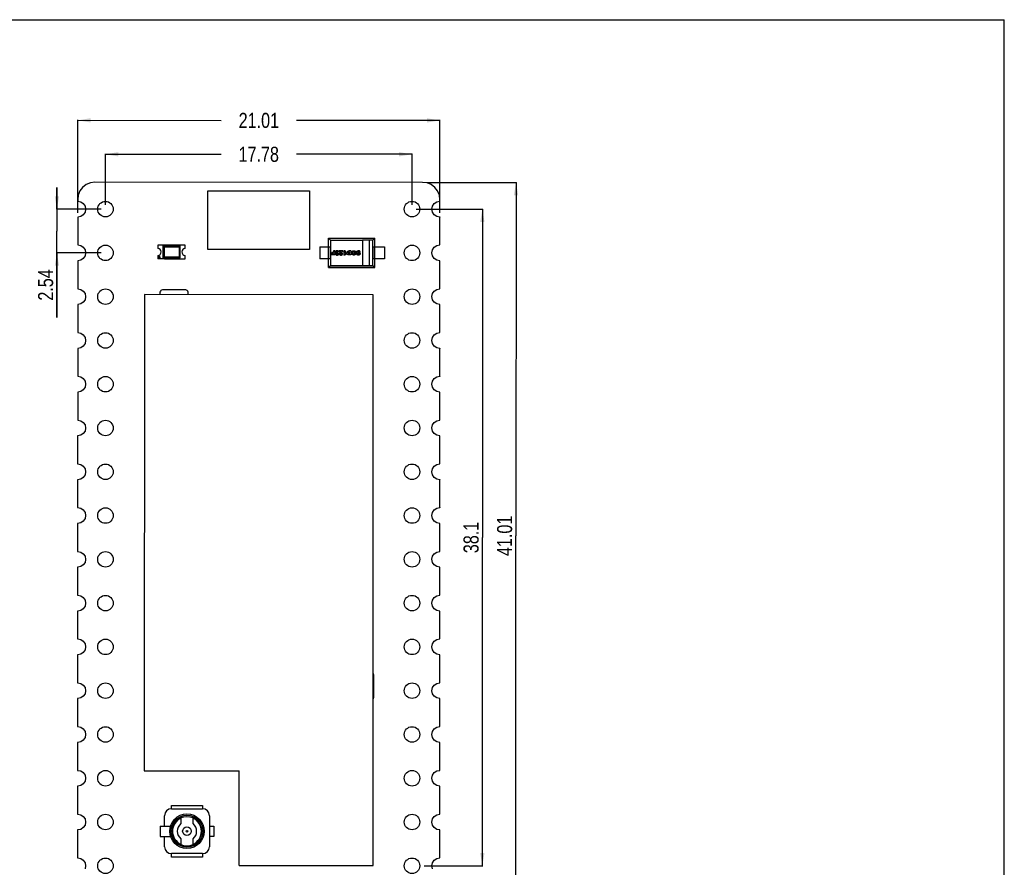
# Model space of a CAD drawing. Header units: millimetres. Extents: x 0 to 105, y 0 to 74.
# Tile 3 of 3: x 48 to 105, y 25 to 74. Entities that reach past the tile are written whole.
import ezdxf

# ---------------------------------------------------------------- set-up
doc = ezdxf.new("R2010")
doc.units = ezdxf.units.MM
doc.header["$LTSCALE"] = 5.775
doc.layers.get('0').update_dxf_attribs({"linetype": 'CONTINUOUS'})
doc.styles.get("Standard").update_dxf_attribs({"font": 'txt', "width": 0.8})
doc.dimstyles.new('DIMSTYLE_1', dxfattribs={"dimtxt": 0.875, "dimasz": 0.75, "dimexe": 0.125, "dimexo": 1, "dimgap": 1.75, "dimtad": 0, "dimtih": 1, "dimtoh": 1, "dimdsep": 46, "dimtxsty": 'STANDARD', "dimblk": '_FILLED', "dimblk1": '_FILLED', "dimblk2": '_FILLED', "dimcen": 0.09, "dimazin": 2, "dimtfac": 1, "dimtofl": 0, "dimtmove": 0, "dimatfit": 3, "dimldrblk": '_FILLED', "dimfxl": 1, "dimtolj": 1, "dimarcsym": 0})
doc.dimstyles.new('DIMSTYLE_2', dxfattribs={"dimtxt": 0.875, "dimasz": 0.75, "dimexe": 0.125, "dimexo": 1, "dimgap": 0.875, "dimtad": 0, "dimtih": 1, "dimtoh": 1, "dimdsep": 46, "dimtxsty": 'STANDARD', "dimblk": '_FILLED', "dimblk1": '_FILLED', "dimblk2": '_FILLED', "dimcen": 0.09, "dimazin": 2, "dimtfac": 1, "dimtofl": 0, "dimtmove": 0, "dimatfit": 3, "dimldrblk": '_FILLED', "dimfxl": 1, "dimtolj": 1, "dimarcsym": 0})

# ---------------------------------------------------------------- blocks, each defined once
blk = doc.blocks.new('_FILLED')
at = {"color": 0, "linetype": 'BYBLOCK'}
blk.add_solid([(0, 0), (-1, 0.167), (-1, -0.167)], dxfattribs=at)
blk = doc.blocks.new('*D0')
at = {"color": 2, "linetype": 'CONTINUOUS'}
for p, q in [((51.256, 63.051), (51.257, 68.442)), ((51.257, 68.411), (59.574, 68.409)), ((72.266, 68.406), (63.949, 68.408)), ((72.265, 63.053), (72.266, 68.437))]:
    blk.add_line(p, q, dxfattribs=at)
at = {"color": 2, "linetype": 'CONTINUOUS', "xscale": 0.75, "yscale": 0.75, "zscale": 0.75}
for p, rotation in [((51.257, 68.411), 179.9873238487), ((72.266, 68.406), 359.9873238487)]:
    blk.add_blockref('_FILLED', p, dxfattribs=dict(at, rotation=rotation))
at = {"color": 2, "linetype": 'CONTINUOUS', "insert": (61.762, 68.846), "char_height": 0.875, "width": 3.5, "attachment_point": 2, "line_spacing_factor": 0.9}
blk.add_mtext('21.01', dxfattribs=at)
blk = doc.blocks.new('*D1')
at = {"color": 2, "linetype": 'CONTINUOUS'}
for p, q in [((52.866, 63.51), (52.866, 66.472)), ((52.866, 66.441), (59.569, 66.441)), ((70.646, 66.441), (63.944, 66.441)), ((70.646, 63.51), (70.646, 66.472))]:
    blk.add_line(p, q, dxfattribs=at)
at = {"color": 2, "linetype": 'CONTINUOUS', "xscale": 0.75, "yscale": 0.75, "zscale": 0.75, "rotation": 180}
blk.add_blockref('_FILLED', (52.866, 66.441), dxfattribs=at)
at = {"color": 2, "linetype": 'CONTINUOUS', "xscale": 0.75, "yscale": 0.75, "zscale": 0.75}
blk.add_blockref('_FILLED', (70.646, 66.441), dxfattribs=at)
at = {"color": 2, "linetype": 'CONTINUOUS', "insert": (61.756, 66.878), "char_height": 0.875, "width": 3.5, "attachment_point": 2, "line_spacing_factor": 0.9}
blk.add_mtext('17.78', dxfattribs=at)
blk = doc.blocks.new('*D3')
at = {"color": 2, "linetype": 'CONTINUOUS'}
for p, q in [((50.05, 63.26), (50.05, 64.51)), ((50.05, 64.51), (50.05, 61.99)), ((52.616, 63.26), (50.018, 63.26)), ((50.05, 56.971), (50.05, 61.99)), ((52.616, 60.72), (50.018, 60.72)), ((50.05, 60.72), (50.05, 56.971))]:
    blk.add_line(p, q, dxfattribs=at)
at = {"color": 2, "linetype": 'CONTINUOUS', "xscale": 0.75, "yscale": 0.75, "zscale": 0.75}
for p, rotation in [((50.05, 63.26), 270), ((50.05, 60.72), 90)]:
    blk.add_blockref('_FILLED', p, dxfattribs=dict(at, rotation=rotation))
at = {"color": 2, "linetype": 'CONTINUOUS', "insert": (48.956, 59.771), "char_height": 0.875, "width": 2.8, "attachment_point": 3, "rotation": 90, "line_spacing_factor": 0.9}
blk.add_mtext('2.54', dxfattribs=at)
blk = doc.blocks.new('*D5')
at = {"color": 2, "linetype": 'CONTINUOUS'}
for p, q in [((70.896, 63.26), (74.757, 63.26)), ((74.726, 63.26), (74.726, 44.21)), ((74.726, 25.16), (74.726, 44.21)), ((71.346, 25.16), (74.757, 25.16))]:
    blk.add_line(p, q, dxfattribs=at)
at = {"color": 2, "linetype": 'CONTINUOUS', "xscale": 0.75, "yscale": 0.75, "zscale": 0.75}
for p, rotation in [((74.726, 63.26), 90), ((74.726, 25.16), 270)]:
    blk.add_blockref('_FILLED', p, dxfattribs=dict(at, rotation=rotation))
at = {"color": 2, "linetype": 'CONTINUOUS', "insert": (73.632, 44.21), "char_height": 0.875, "width": 2.8, "attachment_point": 2, "rotation": 90, "line_spacing_factor": 0.9}
blk.add_mtext('38.1', dxfattribs=at)
blk = doc.blocks.new('*D6')
at = {"color": 2, "linetype": 'CONTINUOUS'}
for p, q in [((71.506, 64.81), (76.712, 64.808)), ((76.681, 64.808), (76.672, 44.303)), ((76.662, 23.799), (76.672, 44.303)), ((71.506, 23.801), (76.693, 23.799))]:
    blk.add_line(p, q, dxfattribs=at)
at = {"color": 2, "linetype": 'CONTINUOUS', "xscale": 0.75, "yscale": 0.75, "zscale": 0.75}
for p, rotation in [((76.681, 64.808), 89.973972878), ((76.662, 23.799), 269.973972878)]:
    blk.add_blockref('_FILLED', p, dxfattribs=dict(at, rotation=rotation))
at = {"color": 2, "linetype": 'CONTINUOUS', "insert": (75.578, 44.304), "char_height": 0.875, "width": 3.5, "attachment_point": 2, "rotation": 89.974, "line_spacing_factor": 0.9}
blk.add_mtext('41.01', dxfattribs=at)

msp = doc.modelspace()

# ---------------------------------------------------------------- linework, layer by layer
at = {"color": 7, "linetype": 'CONTINUOUS'}
for p, q in [((0, 74.25), (105, 74.25)), ((105, 0), (105, 74.25)), ((51.752, 64.684), (51.543, 64.523)), ((51.995, 64.784), (51.752, 64.684)), ((52.256, 64.819), (51.995, 64.784)), ((71.256, 64.81), (52.256, 64.819)), ((71.517, 64.784), (71.256, 64.81)), ((71.761, 64.684), (71.517, 64.784)), ((71.97, 64.523), (71.761, 64.684)), ((51.282, 64.071), (51.256, 63.81)), ((51.383, 64.315), (51.282, 64.071)), ((51.543, 64.523), (51.383, 64.315)), ((58.804, 60.916), (58.805, 64.316)), ((58.805, 64.316), (64.705, 64.314)), ((64.705, 64.314), (64.704, 60.914)), ((72.13, 64.315), (71.97, 64.523)), ((72.231, 64.071), (72.13, 64.315)), ((72.265, 63.81), (72.231, 64.071)), ((51.256, 63.81), (51.256, 63.719)), ((51.256, 63.719), (51.432, 63.684)), ((51.432, 63.684), (51.581, 63.585)), ((51.581, 63.585), (51.68, 63.436)), ((51.68, 63.436), (51.715, 63.26)), ((71.797, 63.26), (71.832, 63.436)), ((71.832, 63.436), (71.932, 63.585)), ((71.932, 63.585), (72.081, 63.684)), ((72.081, 63.684), (72.256, 63.719)), ((72.256, 63.719), (72.265, 63.717)), ((72.265, 63.717), (72.265, 63.81)), ((51.432, 62.836), (51.256, 62.801)), ((51.581, 62.936), (51.432, 62.836)), ((51.68, 63.085), (51.581, 62.936)), ((51.715, 63.26), (51.68, 63.085)), ((71.832, 63.085), (71.797, 63.26)), ((71.932, 62.936), (71.832, 63.085)), ((72.081, 62.836), (71.932, 62.936)), ((72.256, 62.802), (72.081, 62.836)), ((51.256, 62.801), (51.256, 61.179)), ((72.265, 62.803), (72.256, 62.802)), ((72.264, 61.178), (72.265, 62.803)), ((51.256, 61.179), (51.432, 61.144)), ((51.432, 61.144), (51.581, 61.045)), ((56.195, 61.124), (56.195, 60.424)), ((56.243, 61.075), (56.195, 61.124)), ((57.195, 61.124), (56.195, 61.124)), ((56.295, 61.174), (56.295, 61.124)), ((57.495, 61.174), (56.295, 61.174)), ((57.095, 61.174), (57.095, 61.124)), ((57.195, 61.124), (57.146, 61.075)), ((57.195, 60.424), (57.195, 61.124)), ((57.495, 60.974), (57.495, 61.174)), ((71.932, 61.045), (72.081, 61.144)), ((72.081, 61.144), (72.256, 61.179)), ((72.256, 61.179), (72.264, 61.178)), ((51.581, 61.045), (51.68, 60.896)), ((51.68, 60.545), (51.581, 60.396)), ((51.68, 60.896), (51.715, 60.72)), ((51.715, 60.72), (51.68, 60.545)), ((56.223, 61.095), (56.223, 60.452)), ((57.166, 61.095), (56.223, 61.095)), ((56.243, 60.472), (56.243, 61.075)), ((56.243, 61.075), (57.146, 61.075)), ((57.146, 61.075), (57.146, 60.472)), ((57.166, 60.452), (57.166, 61.095)), ((57.495, 60.374), (57.495, 60.574)), ((64.704, 60.914), (58.804, 60.916)), ((71.797, 60.72), (71.832, 60.896)), ((71.832, 60.545), (71.797, 60.72)), ((71.832, 60.896), (71.932, 61.045)), ((71.932, 60.396), (71.832, 60.545)), ((51.256, 60.261), (51.255, 58.639)), ((51.432, 60.296), (51.256, 60.261)), ((51.581, 60.396), (51.432, 60.296)), ((56.195, 60.424), (56.243, 60.472)), ((56.195, 60.424), (57.195, 60.424)), ((56.223, 60.452), (57.166, 60.452)), ((57.146, 60.472), (56.243, 60.472)), ((56.295, 60.424), (56.295, 60.374)), ((56.295, 60.374), (57.495, 60.374)), ((57.095, 60.424), (57.095, 60.374)), ((57.195, 60.424), (57.146, 60.472)), ((72.081, 60.296), (71.932, 60.396)), ((72.256, 60.262), (72.081, 60.296)), ((72.264, 60.263), (72.256, 60.262)), ((72.264, 58.638), (72.264, 60.263)), ((51.255, 58.639), (51.432, 58.604)), ((51.432, 58.604), (51.581, 58.505)), ((51.581, 58.505), (51.68, 58.356)), ((51.68, 58.356), (51.715, 58.18)), ((55.128, 58.299), (55.118, 30.679)), ((68.398, 58.294), (55.128, 58.299)), ((57.468, 58.583), (56.217, 58.583)), ((68.386, 25.174), (68.398, 58.294)), ((71.797, 58.181), (71.832, 58.356)), ((71.832, 58.356), (71.932, 58.505)), ((71.932, 58.505), (72.081, 58.604)), ((72.081, 58.604), (72.256, 58.639)), ((72.256, 58.639), (72.264, 58.638)), ((51.432, 57.756), (51.255, 57.721)), ((51.255, 57.721), (51.255, 56.1)), ((51.581, 57.856), (51.432, 57.756)), ((51.68, 58.005), (51.581, 57.856)), ((51.715, 58.18), (51.68, 58.005)), ((71.832, 58.005), (71.797, 58.181)), ((71.932, 57.856), (71.832, 58.005)), ((72.081, 57.757), (71.932, 57.856)), ((72.256, 57.722), (72.081, 57.757)), ((72.264, 57.723), (72.256, 57.722)), ((72.263, 56.098), (72.264, 57.723)), ((51.255, 56.1), (51.432, 56.064)), ((51.432, 56.064), (51.581, 55.965)), ((71.932, 55.965), (72.081, 56.064)), ((72.081, 56.064), (72.256, 56.099)), ((72.256, 56.099), (72.263, 56.098)), ((51.581, 55.965), (51.68, 55.816)), ((51.68, 55.465), (51.581, 55.316)), ((51.68, 55.816), (51.715, 55.64)), ((51.715, 55.64), (51.68, 55.465)), ((71.797, 55.641), (71.832, 55.816)), ((71.832, 55.465), (71.797, 55.641)), ((71.832, 55.816), (71.932, 55.965)), ((71.932, 55.316), (71.832, 55.465)), ((51.432, 55.216), (51.254, 55.181)), ((51.254, 55.181), (51.254, 53.56)), ((51.581, 55.316), (51.432, 55.216)), ((72.081, 55.217), (71.932, 55.316)), ((72.256, 55.182), (72.081, 55.217)), ((72.263, 55.183), (72.256, 55.182)), ((72.263, 53.558), (72.263, 55.183)), ((51.254, 53.56), (51.432, 53.524)), ((51.432, 53.524), (51.581, 53.425)), ((51.581, 53.425), (51.68, 53.276)), ((51.68, 53.276), (51.715, 53.1)), ((71.797, 53.101), (71.832, 53.276)), ((71.832, 53.276), (71.932, 53.425)), ((71.932, 53.425), (72.081, 53.524)), ((72.081, 53.524), (72.256, 53.559)), ((72.256, 53.559), (72.263, 53.558)), ((51.432, 52.676), (51.254, 52.641)), ((51.254, 52.641), (51.254, 51.02)), ((51.581, 52.776), (51.432, 52.676)), ((51.68, 52.925), (51.581, 52.776)), ((51.715, 53.1), (51.68, 52.925)), ((71.832, 52.925), (71.797, 53.101)), ((71.932, 52.776), (71.832, 52.925)), ((72.081, 52.677), (71.932, 52.776)), ((72.256, 52.642), (72.081, 52.677)), ((72.262, 52.643), (72.256, 52.642)), ((72.262, 51.018), (72.262, 52.643)), ((51.254, 51.02), (51.432, 50.984)), ((51.432, 50.984), (51.581, 50.885)), ((51.581, 50.885), (51.68, 50.736)), ((71.832, 50.736), (71.932, 50.885)), ((71.932, 50.885), (72.081, 50.984)), ((72.081, 50.984), (72.256, 51.019)), ((72.256, 51.019), (72.262, 51.018)), ((51.68, 50.385), (51.581, 50.236)), ((51.68, 50.736), (51.715, 50.56)), ((51.715, 50.56), (51.68, 50.385)), ((71.797, 50.561), (71.832, 50.736)), ((71.832, 50.385), (71.797, 50.561)), ((71.932, 50.236), (71.832, 50.385)), ((51.432, 50.136), (51.253, 50.101)), ((51.253, 50.101), (51.253, 48.48)), ((51.581, 50.236), (51.432, 50.136)), ((72.081, 50.137), (71.932, 50.236)), ((72.256, 50.102), (72.081, 50.137)), ((72.262, 50.103), (72.256, 50.102)), ((72.262, 48.478), (72.262, 50.103)), ((51.253, 48.48), (51.432, 48.444)), ((51.432, 48.444), (51.581, 48.345)), ((51.581, 48.345), (51.68, 48.196)), ((51.68, 48.196), (51.715, 48.02)), ((51.715, 48.02), (51.68, 47.845)), ((71.797, 48.021), (71.832, 48.196)), ((71.832, 47.845), (71.797, 48.021)), ((71.832, 48.196), (71.932, 48.345)), ((71.932, 48.345), (72.081, 48.444)), ((72.081, 48.444), (72.256, 48.479)), ((72.256, 48.479), (72.262, 48.478)), ((51.253, 47.561), (51.252, 45.94)), ((51.432, 47.596), (51.253, 47.561)), ((51.581, 47.696), (51.432, 47.596)), ((51.68, 47.845), (51.581, 47.696)), ((71.932, 47.696), (71.832, 47.845)), ((72.081, 47.597), (71.932, 47.696)), ((72.256, 47.562), (72.081, 47.597)), ((72.261, 47.563), (72.256, 47.562)), ((72.261, 45.938), (72.261, 47.563)), ((51.252, 45.94), (51.432, 45.904)), ((51.432, 45.904), (51.581, 45.805)), ((51.581, 45.805), (51.68, 45.656)), ((71.832, 45.656), (71.932, 45.805)), ((71.932, 45.805), (72.081, 45.904)), ((72.081, 45.904), (72.256, 45.939)), ((72.256, 45.939), (72.261, 45.938)), ((51.581, 45.156), (51.432, 45.056)), ((51.68, 45.305), (51.581, 45.156)), ((51.68, 45.656), (51.715, 45.48)), ((51.715, 45.48), (51.68, 45.305)), ((71.797, 45.481), (71.832, 45.656)), ((71.832, 45.305), (71.797, 45.481)), ((71.932, 45.156), (71.832, 45.305)), ((72.081, 45.057), (71.932, 45.156)), ((51.432, 45.056), (51.252, 45.021)), ((51.252, 45.021), (51.252, 43.398)), ((72.256, 45.022), (72.081, 45.057)), ((72.261, 45.023), (72.256, 45.022)), ((72.26, 43.4), (72.261, 45.023)), ((51.252, 43.398), (51.256, 43.399)), ((51.256, 43.399), (51.432, 43.364)), ((51.432, 43.364), (51.581, 43.265)), ((51.581, 43.265), (51.68, 43.116)), ((51.68, 43.116), (51.715, 42.94)), ((51.715, 42.94), (51.68, 42.765)), ((71.797, 42.941), (71.832, 43.116)), ((71.832, 42.765), (71.797, 42.941)), ((71.832, 43.116), (71.932, 43.265)), ((71.932, 43.265), (72.081, 43.364)), ((72.081, 43.364), (72.26, 43.4)), ((51.252, 42.482), (51.251, 40.858)), ((51.256, 42.482), (51.252, 42.482)), ((51.432, 42.516), (51.256, 42.482)), ((51.581, 42.616), (51.432, 42.516)), ((51.68, 42.765), (51.581, 42.616)), ((71.932, 42.616), (71.832, 42.765)), ((72.081, 42.517), (71.932, 42.616)), ((72.26, 42.481), (72.081, 42.517)), ((72.26, 40.86), (72.26, 42.481)), ((51.251, 40.858), (51.256, 40.859)), ((51.256, 40.859), (51.432, 40.824)), ((51.432, 40.824), (51.581, 40.725)), ((51.581, 40.725), (51.68, 40.576)), ((51.68, 40.576), (51.715, 40.4)), ((71.797, 40.4), (71.832, 40.576)), ((71.832, 40.576), (71.932, 40.725)), ((71.932, 40.725), (72.081, 40.824)), ((72.081, 40.824), (72.26, 40.86)), ((51.581, 40.076), (51.432, 39.976)), ((51.68, 40.224), (51.581, 40.076)), ((51.715, 40.4), (51.68, 40.224)), ((71.832, 40.225), (71.797, 40.4)), ((71.932, 40.076), (71.832, 40.225)), ((72.081, 39.976), (71.932, 40.076)), ((51.251, 39.942), (51.251, 38.318)), ((51.256, 39.941), (51.251, 39.942)), ((51.432, 39.976), (51.256, 39.941)), ((72.26, 39.941), (72.081, 39.976)), ((72.259, 38.32), (72.26, 39.941)), ((51.251, 38.318), (51.256, 38.319)), ((51.256, 38.319), (51.432, 38.284)), ((51.432, 38.284), (51.581, 38.185)), ((71.932, 38.185), (72.081, 38.284)), ((72.081, 38.284), (72.259, 38.32)), ((51.581, 38.185), (51.68, 38.036)), ((51.68, 38.036), (51.715, 37.86)), ((51.715, 37.86), (51.68, 37.684)), ((71.797, 37.86), (71.832, 38.036)), ((71.832, 37.685), (71.797, 37.86)), ((71.832, 38.036), (71.932, 38.185)), ((51.25, 37.402), (51.25, 35.778)), ((51.256, 37.401), (51.25, 37.402)), ((51.432, 37.436), (51.256, 37.401)), ((51.581, 37.536), (51.432, 37.436)), ((51.68, 37.684), (51.581, 37.536)), ((71.932, 37.536), (71.832, 37.685)), ((72.081, 37.436), (71.932, 37.536)), ((72.259, 37.401), (72.081, 37.436)), ((72.259, 35.78), (72.259, 37.401)), ((68.423, 34.935), (68.423, 36.236)), ((51.25, 35.778), (51.256, 35.779)), ((51.256, 35.779), (51.432, 35.744)), ((51.432, 35.744), (51.581, 35.645)), ((51.581, 35.645), (51.68, 35.496)), ((51.68, 35.496), (51.715, 35.32)), ((71.797, 35.32), (71.832, 35.496)), ((71.832, 35.496), (71.932, 35.645)), ((71.932, 35.645), (72.081, 35.744)), ((72.081, 35.744), (72.259, 35.78)), ((51.256, 34.861), (51.25, 34.863)), ((51.25, 34.863), (51.25, 33.238)), ((51.432, 34.896), (51.256, 34.861)), ((51.581, 34.996), (51.432, 34.896)), ((51.68, 35.144), (51.581, 34.996)), ((51.715, 35.32), (51.68, 35.144)), ((71.832, 35.145), (71.797, 35.32)), ((71.932, 34.996), (71.832, 35.145)), ((72.081, 34.896), (71.932, 34.996)), ((72.259, 34.861), (72.081, 34.896)), ((72.258, 33.24), (72.259, 34.861)), ((51.25, 33.238), (51.256, 33.239)), ((51.256, 33.239), (51.432, 33.204)), ((51.432, 33.204), (51.581, 33.105)), ((71.932, 33.105), (72.081, 33.204)), ((72.081, 33.204), (72.258, 33.24)), ((51.581, 33.105), (51.68, 32.956)), ((51.68, 32.604), (51.581, 32.456)), ((51.68, 32.956), (51.715, 32.78)), ((51.715, 32.78), (51.68, 32.604)), ((71.797, 32.78), (71.832, 32.956)), ((71.832, 32.605), (71.797, 32.78)), ((71.832, 32.956), (71.932, 33.105)), ((71.932, 32.456), (71.832, 32.605)), ((51.256, 32.321), (51.249, 32.323)), ((51.249, 32.323), (51.249, 30.697)), ((51.432, 32.356), (51.256, 32.321)), ((51.581, 32.456), (51.432, 32.356)), ((72.081, 32.356), (71.932, 32.456)), ((72.258, 32.321), (72.081, 32.356)), ((72.258, 30.699), (72.258, 32.321)), ((51.249, 30.697), (51.256, 30.699)), ((51.256, 30.699), (51.432, 30.664)), ((51.432, 30.664), (51.581, 30.565)), ((51.581, 30.565), (51.68, 30.416)), ((51.68, 30.416), (51.715, 30.24)), ((55.118, 30.679), (60.618, 30.677)), ((60.616, 25.177), (60.618, 30.677)), ((71.797, 30.24), (71.832, 30.416)), ((71.832, 30.416), (71.932, 30.565)), ((71.932, 30.565), (72.081, 30.664)), ((72.081, 30.664), (72.258, 30.699)), ((51.249, 29.783), (51.248, 28.158)), ((51.256, 29.781), (51.249, 29.783)), ((51.432, 29.816), (51.256, 29.781)), ((51.581, 29.916), (51.432, 29.816)), ((51.68, 30.064), (51.581, 29.916)), ((51.715, 30.24), (51.68, 30.064)), ((71.832, 30.065), (71.797, 30.24)), ((71.932, 29.916), (71.832, 30.065)), ((72.081, 29.816), (71.932, 29.916)), ((72.257, 29.781), (72.081, 29.816)), ((72.257, 28.159), (72.257, 29.781)), ((56.693, 28.668), (58.493, 28.668)), ((56.693, 28.468), (56.693, 28.668)), ((58.493, 28.668), (58.493, 28.468)), ((51.248, 28.158), (51.256, 28.159)), ((51.256, 28.159), (51.432, 28.124)), ((51.432, 28.124), (51.581, 28.025)), ((51.581, 28.025), (51.68, 27.876)), ((56.293, 27.468), (56.293, 28.068)), ((56.693, 28.468), (58.493, 28.468)), ((58.893, 28.068), (58.893, 26.268)), ((71.832, 27.876), (71.932, 28.025)), ((71.932, 28.025), (72.081, 28.124)), ((72.081, 28.124), (72.257, 28.159)), ((51.68, 27.525), (51.581, 27.376)), ((51.68, 27.876), (51.715, 27.7)), ((51.715, 27.7), (51.68, 27.525)), ((56.043, 27.468), (56.639, 27.468)), ((56.043, 27.468), (56.043, 26.868)), ((57.243, 27.932), (57.243, 27.605)), ((57.943, 27.605), (57.943, 27.932)), ((58.893, 27.468), (59.143, 27.468)), ((59.143, 27.468), (59.143, 26.868)), ((71.797, 27.7), (71.832, 27.876)), ((71.832, 27.525), (71.797, 27.7)), ((71.932, 27.376), (71.832, 27.525)), ((51.256, 27.242), (51.248, 27.243)), ((51.248, 27.243), (51.248, 25.617)), ((51.432, 27.276), (51.256, 27.242)), ((51.581, 27.376), (51.432, 27.276)), ((56.043, 26.868), (56.639, 26.868)), ((56.293, 26.268), (56.293, 26.868)), ((59.143, 26.868), (58.893, 26.868)), ((72.081, 27.276), (71.932, 27.376)), ((72.257, 27.241), (72.081, 27.276)), ((72.257, 25.619), (72.257, 27.241)), ((57.243, 26.731), (57.243, 26.405)), ((57.943, 26.405), (57.943, 26.731)), ((58.493, 25.868), (56.693, 25.868)), ((56.693, 25.668), (56.693, 25.868)), ((58.493, 25.868), (58.493, 25.668)), ((51.248, 25.617), (51.256, 25.619)), ((51.256, 25.619), (51.432, 25.584)), ((51.432, 25.584), (51.581, 25.485)), ((51.581, 25.485), (51.68, 25.336)), ((51.68, 25.336), (51.715, 25.16)), ((51.715, 25.16), (51.68, 24.985)), ((58.493, 25.668), (56.693, 25.668)), ((60.616, 25.177), (68.386, 25.174)), ((71.797, 25.16), (71.832, 25.336)), ((71.832, 24.985), (71.797, 25.16)), ((71.832, 25.336), (71.932, 25.485)), ((71.932, 25.485), (72.081, 25.584)), ((72.081, 25.584), (72.257, 25.619))]:
    msp.add_line(p, q, dxfattribs=at)
at = {"color": 6, "linetype": 'CONTINUOUS'}
for p, q in [((55.895, 61.174), (55.895, 60.974)), ((56.295, 61.174), (55.895, 61.174)), ((56.295, 60.424), (56.295, 61.124)), ((65.797, 59.87), (65.797, 61.57)), ((65.797, 61.57), (65.912, 61.454)), ((65.797, 61.57), (68.497, 61.57)), ((68.497, 61.556), (65.797, 61.556)), ((65.912, 61.454), (65.912, 59.985)), ((65.912, 61.454), (67.772, 61.454)), ((67.772, 61.455), (67.772, 59.985)), ((68.163, 61.455), (67.772, 61.455)), ((68.163, 61.455), (68.163, 59.985)), ((68.381, 61.454), (68.163, 61.454)), ((68.381, 61.454), (68.497, 61.57)), ((68.381, 59.985), (68.381, 61.454)), ((68.497, 59.87), (68.497, 61.57)), ((55.895, 60.574), (55.895, 60.374)), ((65.297, 61.07), (65.297, 60.37)), ((65.297, 61.07), (65.907, 61.07)), ((65.907, 61.07), (65.907, 60.37)), ((65.978, 60.651), (65.978, 60.599)), ((66.089, 60.651), (65.978, 60.651)), ((66.164, 60.599), (65.978, 60.599)), ((65.994, 60.742), (65.994, 60.693)), ((66.089, 60.742), (65.994, 60.742)), ((66.089, 60.693), (65.994, 60.693)), ((66.089, 60.841), (66.089, 60.742)), ((66.164, 60.841), (66.089, 60.841)), ((66.089, 60.693), (66.089, 60.651)), ((66.164, 60.841), (66.164, 60.599)), ((66.324, 60.736), (66.32, 60.689)), ((66.402, 60.777), (66.335, 60.768)), ((66.399, 60.658), (66.335, 60.669)), ((66.429, 60.841), (66.429, 60.786)), ((66.631, 60.841), (66.429, 60.841)), ((66.534, 60.786), (66.429, 60.786)), ((66.626, 60.672), (66.558, 60.678)), ((66.699, 60.841), (66.699, 60.595)), ((66.767, 60.841), (66.699, 60.841)), ((66.755, 60.595), (66.699, 60.595)), ((66.767, 60.841), (66.767, 60.68)), ((66.837, 60.715), (66.837, 60.66)), ((67.103, 60.841), (66.992, 60.841)), ((66.992, 60.841), (66.992, 60.841)), ((67.103, 60.599), (66.992, 60.599)), ((67.028, 60.786), (67.01, 60.786)), ((67.028, 60.653), (67.028, 60.786)), ((67.103, 60.841), (67.103, 60.599)), ((67.502, 60.671), (67.431, 60.667)), ((67.643, 60.761), (67.572, 60.756)), ((68.387, 60.37), (68.387, 61.07)), ((68.387, 61.07), (69.047, 61.07)), ((69.047, 61.07), (69.047, 60.37)), ((56.295, 60.374), (55.895, 60.374)), ((65.907, 60.37), (65.297, 60.37)), ((65.797, 59.87), (65.912, 59.985)), ((65.912, 59.985), (68.381, 59.985)), ((68.381, 59.985), (68.497, 59.87)), ((69.047, 60.37), (68.387, 60.37)), ((65.797, 59.884), (68.497, 59.884)), ((65.797, 59.87), (68.497, 59.87))]:
    msp.add_line(p, q, dxfattribs=at)
at = {"color": 7, "linetype": 'CONTINUOUS'}
for centre, radius in [((52.866, 63.26), 0.45), ((70.646, 63.26), 0.45), ((52.866, 60.72), 0.45), ((70.646, 60.72), 0.45), ((67.147, 60.72), 0.05), ((55.995, 60.474), 0.04), ((52.866, 58.18), 0.45), ((70.646, 58.181), 0.45), ((52.866, 55.64), 0.45), ((70.646, 55.641), 0.45), ((52.866, 53.1), 0.45), ((70.646, 53.101), 0.45), ((52.866, 50.56), 0.45), ((70.646, 50.561), 0.45), ((52.866, 48.02), 0.45), ((70.646, 48.02), 0.45), ((52.866, 45.48), 0.45), ((70.646, 45.48), 0.45), ((52.866, 42.94), 0.45), ((70.646, 42.941), 0.45), ((52.866, 40.4), 0.45), ((70.646, 40.4), 0.45), ((52.866, 37.86), 0.45), ((70.646, 37.86), 0.45), ((52.866, 35.32), 0.45), ((70.646, 35.32), 0.45), ((52.866, 32.78), 0.45), ((70.646, 32.78), 0.45), ((52.866, 30.24), 0.45), ((70.646, 30.24), 0.45), ((52.866, 27.7), 0.45), ((57.593, 27.168), 1), ((57.593, 27.168), 0.93), ((57.593, 27.168), 0.86), ((70.646, 27.7), 0.45), ((57.593, 27.168), 0.25), ((57.593, 27.168), 0.05), ((52.866, 25.16), 0.45), ((70.646, 25.16), 0.45)]:
    msp.add_circle(centre, radius, dxfattribs=at)
at = {"color": 6, "linetype": 'CONTINUOUS'}
msp.add_arc((55.895, 60.774), 0.2, 270, 90, dxfattribs=at)
at = {"color": 7, "linetype": 'CONTINUOUS'}
for centre, radius, start, end in [((57.495, 60.774), 0.2, 90, 270), ((56.217, 58.383), 0.2, 90, 205.1), ((57.468, 58.383), 0.2, 334.7439, 90), ((68.248, 36.236), 0.175, 0, 34.2602), ((68.248, 34.935), 0.175, 325.4739, 360), ((56.693, 28.068), 0.4, 90, 180), ((58.493, 28.068), 0.4, 0, 90), ((57.593, 27.168), 0.84, 114.6243, 245.3757), ((57.593, 27.168), 0.56, 128.6822, 231.3178), ((57.593, 27.168), 0.84, 294.6243, 65.3757), ((57.593, 27.168), 0.56, 308.6822, 51.3178), ((56.693, 26.268), 0.4, 180, 270), ((58.493, 26.268), 0.4, 270, 0)]:
    msp.add_arc(centre, radius, start, end, dxfattribs=at)
at = {"color": 6, "linetype": 'CONTINUOUS'}
for points, knots in [([(66.3, 60.845), (66.289, 60.845), (66.273, 60.844), (66.256, 60.839), (66.245, 60.835), (66.235, 60.829), (66.227, 60.822), (66.22, 60.815), (66.216, 60.809), (66.213, 60.805), (66.211, 60.8), (66.208, 60.793), (66.205, 60.785), (66.203, 60.776), (66.202, 60.769), (66.202, 60.765), (66.202, 60.76), (66.203, 60.755), (66.204, 60.748), (66.206, 60.741), (66.209, 60.735), (66.212, 60.729), (66.217, 60.724), (66.221, 60.72), (66.225, 60.717), (66.228, 60.715), (66.232, 60.713), (66.238, 60.711), (66.244, 60.709), (66.249, 60.708)], [0, 0, 0, 0, 0.098589, 0.147884, 0.197179, 0.246245, 0.295312, 0.344378, 0.368911, 0.393445, 0.417848, 0.44225, 0.491056, 0.539862, 0.564265, 0.588668, 0.608302, 0.627937, 0.667206, 0.706475, 0.745744, 0.785013, 0.824282, 0.863551, 0.883186, 0.90282, 0.927115, 0.95141, 1, 1, 1, 1]), ([(66.249, 60.708), (66.243, 60.704), (66.233, 60.698), (66.224, 60.688), (66.219, 60.679), (66.217, 60.672), (66.215, 60.666), (66.215, 60.661), (66.215, 60.656), (66.215, 60.65), (66.216, 60.642), (66.22, 60.632), (66.225, 60.624), (66.231, 60.617), (66.236, 60.613), (66.241, 60.608), (66.25, 60.604), (66.263, 60.599), (66.282, 60.596), (66.297, 60.595), (66.304, 60.595)], [0, 0, 0, 0, 0.094723, 0.189446, 0.235782, 0.282118, 0.328453, 0.351621, 0.374789, 0.413996, 0.453203, 0.531617, 0.610031, 0.649238, 0.688445, 0.72739, 0.766334, 0.844223, 0.922111, 1, 1, 1, 1]), ([(66.324, 60.736), (66.322, 60.736), (66.317, 60.735), (66.311, 60.733), (66.307, 60.733), (66.304, 60.733), (66.302, 60.732), (66.3, 60.733), (66.298, 60.733), (66.295, 60.733), (66.292, 60.734), (66.288, 60.735), (66.284, 60.737), (66.281, 60.739), (66.278, 60.742), (66.276, 60.744), (66.274, 60.748), (66.272, 60.752), (66.271, 60.756), (66.27, 60.76), (66.27, 60.763), (66.27, 60.766), (66.27, 60.768), (66.27, 60.77), (66.27, 60.772), (66.27, 60.776), (66.271, 60.779), (66.272, 60.784), (66.274, 60.788), (66.277, 60.792), (66.279, 60.794), (66.281, 60.797), (66.284, 60.799), (66.288, 60.801), (66.292, 60.803), (66.295, 60.803), (66.298, 60.804), (66.301, 60.804), (66.305, 60.804), (66.309, 60.803), (66.313, 60.802), (66.318, 60.8), (66.321, 60.798), (66.323, 60.796), (66.325, 60.794), (66.327, 60.791), (66.33, 60.786), (66.333, 60.778), (66.335, 60.772), (66.335, 60.768)], [0, 0, 0, 0, 0.020704, 0.041407, 0.062111, 0.072463, 0.082815, 0.092382, 0.10195, 0.121085, 0.14022, 0.159356, 0.197626, 0.216761, 0.235896, 0.2553, 0.274704, 0.313512, 0.332916, 0.35232, 0.371723, 0.381425, 0.391127, 0.400689, 0.41025, 0.429372, 0.448495, 0.467618, 0.505863, 0.524986, 0.544108, 0.563466, 0.582824, 0.62154, 0.640898, 0.660256, 0.679615, 0.698973, 0.717639, 0.736306, 0.773639, 0.810973, 0.829639, 0.848306, 0.867268, 0.886229, 0.924153, 0.962076, 1, 1, 1, 1]), ([(66.335, 60.669), (66.335, 60.666), (66.334, 60.66), (66.331, 60.654), (66.329, 60.649), (66.327, 60.646), (66.325, 60.644), (66.323, 60.642), (66.32, 60.64), (66.317, 60.639), (66.314, 60.638), (66.312, 60.637), (66.309, 60.637), (66.307, 60.637), (66.306, 60.637), (66.304, 60.637), (66.303, 60.637), (66.3, 60.637), (66.298, 60.638), (66.295, 60.639), (66.292, 60.64), (66.29, 60.642), (66.288, 60.644), (66.286, 60.645), (66.284, 60.648), (66.283, 60.651), (66.282, 60.655), (66.281, 60.658), (66.281, 60.661), (66.281, 60.664), (66.282, 60.667), (66.282, 60.669), (66.283, 60.672), (66.285, 60.674), (66.286, 60.677), (66.288, 60.679), (66.29, 60.681), (66.292, 60.683), (66.295, 60.685), (66.299, 60.687), (66.302, 60.688), (66.305, 60.689), (66.308, 60.689), (66.31, 60.689), (66.311, 60.689), (66.312, 60.689), (66.314, 60.689), (66.315, 60.689), (66.318, 60.689), (66.319, 60.689), (66.32, 60.689)], [0, 0, 0, 0, 0.040018, 0.080035, 0.120053, 0.140062, 0.160071, 0.180102, 0.200133, 0.240195, 0.260226, 0.280257, 0.300288, 0.310304, 0.320319, 0.329926, 0.339533, 0.358746, 0.37796, 0.397173, 0.4356, 0.454814, 0.474027, 0.493603, 0.513179, 0.55233, 0.591482, 0.611057, 0.630633, 0.651079, 0.671525, 0.691971, 0.712416, 0.732862, 0.753308, 0.773754, 0.794199, 0.814933, 0.835667, 0.877134, 0.897868, 0.918601, 0.939335, 0.949702, 0.960069, 0.96506, 0.970051, 0.980034, 0.990017, 1, 1, 1, 1]), ([(66.402, 60.777), (66.4, 60.785), (66.396, 60.795), (66.389, 60.807), (66.383, 60.815), (66.377, 60.822), (66.369, 60.828), (66.363, 60.832), (66.357, 60.835), (66.352, 60.837), (66.347, 60.839), (66.34, 60.841), (66.326, 60.844), (66.311, 60.845), (66.3, 60.845)], [0, 0, 0, 0, 0.166421, 0.249632, 0.332842, 0.416053, 0.499264, 0.582474, 0.62408, 0.665685, 0.707474, 0.749264, 0.832842, 1, 1, 1, 1]), ([(66.304, 60.595), (66.318, 60.595), (66.337, 60.597), (66.356, 60.604), (66.369, 60.611), (66.379, 60.62), (66.39, 60.634), (66.396, 60.648), (66.399, 60.658)], [0, 0, 0, 0, 0.25, 0.375, 0.5, 0.625, 0.75, 1, 1, 1, 1]), ([(66.444, 60.708), (66.439, 60.701), (66.434, 60.691), (66.431, 60.677), (66.43, 60.666), (66.431, 60.655), (66.433, 60.646), (66.437, 60.636), (66.442, 60.628), (66.448, 60.62), (66.455, 60.613), (66.462, 60.609), (66.468, 60.605), (66.474, 60.602), (66.483, 60.599), (66.494, 60.597), (66.504, 60.596), (66.511, 60.595), (66.518, 60.595), (66.524, 60.595), (66.528, 60.595), (66.532, 60.595), (66.538, 60.595), (66.544, 60.595), (66.552, 60.596), (66.561, 60.597), (66.569, 60.599), (66.576, 60.601), (66.581, 60.603), (66.586, 60.606), (66.592, 60.609), (66.599, 60.614), (66.606, 60.62), (66.611, 60.628), (66.616, 60.637), (66.621, 60.65), (66.624, 60.663), (66.626, 60.672)], [0, 0, 0, 0, 0.076661, 0.114992, 0.153323, 0.189154, 0.224984, 0.260815, 0.296646, 0.332477, 0.368308, 0.404139, 0.422054, 0.43997, 0.476336, 0.512702, 0.530885, 0.549068, 0.567251, 0.576343, 0.585434, 0.594093, 0.602752, 0.620069, 0.637386, 0.654703, 0.689338, 0.706655, 0.723972, 0.741191, 0.75841, 0.792848, 0.827286, 0.861724, 0.896293, 0.930862, 1, 1, 1, 1]), ([(66.534, 60.786), (66.532, 60.785), (66.529, 60.782), (66.525, 60.778), (66.522, 60.775), (66.52, 60.773), (66.518, 60.772), (66.516, 60.77), (66.513, 60.768), (66.508, 60.764), (66.502, 60.76), (66.496, 60.756), (66.493, 60.754), (66.49, 60.752), (66.487, 60.749), (66.481, 60.745), (66.475, 60.74), (66.468, 60.735), (66.46, 60.727), (66.451, 60.718), (66.446, 60.711), (66.444, 60.708)], [0, 0, 0, 0, 0.067818, 0.135635, 0.203453, 0.237361, 0.27127, 0.305179, 0.339088, 0.406905, 0.474723, 0.508631, 0.525586, 0.54254, 0.571131, 0.599723, 0.656905, 0.714088, 0.77127, 0.885635, 1, 1, 1, 1]), ([(66.558, 60.678), (66.557, 60.671), (66.555, 60.662), (66.551, 60.654), (66.547, 60.649), (66.543, 60.645), (66.538, 60.643), (66.533, 60.642), (66.529, 60.641), (66.526, 60.641), (66.523, 60.641), (66.519, 60.642), (66.515, 60.643), (66.51, 60.645), (66.506, 60.649), (66.502, 60.653), (66.5, 60.657), (66.498, 60.662), (66.498, 60.668), (66.498, 60.673), (66.5, 60.678), (66.502, 60.683), (66.504, 60.687), (66.506, 60.689), (66.508, 60.692), (66.512, 60.697), (66.519, 60.703), (66.53, 60.712), (66.539, 60.719), (66.544, 60.723)], [0, 0, 0, 0, 0.087997, 0.131996, 0.175994, 0.220012, 0.26403, 0.308049, 0.330058, 0.352067, 0.373245, 0.394424, 0.436781, 0.479138, 0.521495, 0.562588, 0.603681, 0.644774, 0.685867, 0.725134, 0.7644, 0.803667, 0.8233, 0.842933, 0.862567, 0.8822, 0.921467, 0.960733, 1, 1, 1, 1]), ([(66.544, 60.723), (66.552, 60.729), (66.567, 60.74), (66.585, 60.756), (66.597, 60.769), (66.605, 60.778), (66.61, 60.785), (66.614, 60.792), (66.619, 60.801), (66.624, 60.812), (66.628, 60.826), (66.63, 60.836), (66.631, 60.841)], [0, 0, 0, 0, 0.125, 0.25, 0.375, 0.4375, 0.5, 0.5625, 0.625, 0.75, 0.875, 1, 1, 1, 1]), ([(66.755, 60.595), (66.756, 60.599), (66.76, 60.606), (66.767, 60.616), (66.774, 60.624), (66.78, 60.63), (66.784, 60.634), (66.789, 60.637), (66.796, 60.642), (66.807, 60.648), (66.821, 60.655), (66.832, 60.658), (66.837, 60.66)], [0, 0, 0, 0, 0.125471, 0.250942, 0.376413, 0.439149, 0.501884, 0.564149, 0.626413, 0.750942, 0.875471, 1, 1, 1, 1]), ([(66.837, 60.715), (66.834, 60.714), (66.826, 60.711), (66.818, 60.708), (66.812, 60.706), (66.807, 60.704), (66.804, 60.702), (66.801, 60.701), (66.799, 60.7), (66.797, 60.699), (66.794, 60.698), (66.791, 60.696), (66.787, 60.694), (66.782, 60.691), (66.775, 60.686), (66.77, 60.682), (66.767, 60.68)], [0, 0, 0, 0, 0.125382, 0.250764, 0.313455, 0.376146, 0.438837, 0.470182, 0.501528, 0.532682, 0.563837, 0.626146, 0.688455, 0.750764, 0.875382, 1, 1, 1, 1]), ([(66.992, 60.599), (66.981, 60.599), (66.966, 60.6), (66.949, 60.604), (66.938, 60.608), (66.929, 60.613), (66.917, 60.621), (66.907, 60.631), (66.899, 60.642), (66.894, 60.651), (66.889, 60.661), (66.886, 60.672), (66.883, 60.683), (66.881, 60.695), (66.881, 60.705), (66.88, 60.713), (66.88, 60.72), (66.88, 60.729), (66.881, 60.741), (66.882, 60.754), (66.884, 60.766), (66.887, 60.774), (66.889, 60.779), (66.891, 60.785), (66.895, 60.791), (66.899, 60.799), (66.906, 60.808), (66.913, 60.815), (66.921, 60.822), (66.93, 60.827), (66.937, 60.831), (66.943, 60.833), (66.948, 60.835), (66.953, 60.836), (66.961, 60.838), (66.971, 60.84), (66.982, 60.841), (66.988, 60.841), (66.992, 60.841)], [0, 0, 0, 0, 0.04475, 0.067126, 0.089501, 0.111748, 0.133994, 0.178487, 0.20113, 0.223772, 0.246414, 0.269056, 0.29193, 0.314803, 0.337677, 0.349114, 0.36055, 0.378602, 0.396655, 0.432759, 0.468863, 0.486915, 0.504968, 0.523194, 0.541421, 0.577873, 0.614326, 0.650779, 0.687511, 0.724243, 0.760976, 0.779342, 0.797708, 0.822987, 0.848267, 0.898827, 0.949387, 1, 1, 1, 1]), ([(66.955, 60.72), (66.955, 60.725), (66.955, 60.734), (66.956, 60.746), (66.958, 60.754), (66.959, 60.759), (66.961, 60.763), (66.962, 60.766), (66.964, 60.769), (66.967, 60.774), (66.971, 60.777), (66.974, 60.779), (66.976, 60.781), (66.979, 60.782), (66.983, 60.783), (66.989, 60.785), (66.998, 60.786), (67.006, 60.786), (67.01, 60.786)], [0, 0, 0, 0, 0.081801, 0.163602, 0.245403, 0.286304, 0.327204, 0.369039, 0.410874, 0.494544, 0.578214, 0.620049, 0.661884, 0.704149, 0.746413, 0.830942, 0.915471, 1, 1, 1, 1]), ([(66.955, 60.72), (66.955, 60.714), (66.956, 60.702), (66.958, 60.688), (66.961, 60.678), (66.965, 60.672), (66.968, 60.668), (66.971, 60.664), (66.976, 60.66), (66.984, 60.657), (66.993, 60.655), (67.002, 60.654), (67.008, 60.653), (67.014, 60.653), (67.02, 60.653), (67.025, 60.653), (67.028, 60.653)], [0, 0, 0, 0, 0.107908, 0.215817, 0.323725, 0.377679, 0.431633, 0.485587, 0.539541, 0.64745, 0.755358, 0.809312, 0.863266, 0.89745, 0.931633, 1, 1, 1, 1]), ([(67.144, 60.721), (67.144, 60.734), (67.146, 60.753), (67.152, 60.774), (67.158, 60.788), (67.166, 60.801), (67.178, 60.816), (67.194, 60.828), (67.213, 60.837), (67.235, 60.843), (67.253, 60.845), (67.267, 60.845)], [0, 0, 0, 0, 0.163754, 0.245632, 0.327509, 0.41157, 0.495632, 0.663754, 0.747816, 0.831877, 1, 1, 1, 1]), ([(67.395, 60.72), (67.395, 60.71), (67.394, 60.692), (67.387, 60.667), (67.379, 60.649), (67.37, 60.637), (67.362, 60.628), (67.353, 60.62), (67.341, 60.611), (67.326, 60.604), (67.311, 60.599), (67.298, 60.597), (67.287, 60.596), (67.277, 60.595), (67.27, 60.595), (67.262, 60.595), (67.253, 60.596), (67.241, 60.597), (67.228, 60.599), (67.212, 60.604), (67.198, 60.611), (67.185, 60.62), (67.176, 60.627), (67.169, 60.636), (67.16, 60.648), (67.151, 60.666), (67.146, 60.686), (67.144, 60.704), (67.144, 60.714), (67.144, 60.72), (67.144, 60.721)], [0, 0, 0, 0, 0.06129, 0.122581, 0.183871, 0.214517, 0.245162, 0.275806, 0.306451, 0.367739, 0.398384, 0.429028, 0.459673, 0.474995, 0.490317, 0.506016, 0.521715, 0.553113, 0.584511, 0.615909, 0.678705, 0.710103, 0.741501, 0.773132, 0.804764, 0.868026, 0.931289, 0.962921, 0.994552, 1, 1, 1, 1]), ([(67.267, 60.845), (67.28, 60.845), (67.299, 60.843), (67.321, 60.838), (67.335, 60.832), (67.348, 60.825), (67.359, 60.816), (67.369, 60.804), (67.378, 60.791), (67.386, 60.776), (67.393, 60.754), (67.395, 60.734), (67.395, 60.72)], [0, 0, 0, 0, 0.166314, 0.24947, 0.332627, 0.415784, 0.498941, 0.582098, 0.665255, 0.748941, 0.832627, 1, 1, 1, 1]), ([(67.534, 60.678), (67.526, 60.68), (67.511, 60.683), (67.491, 60.689), (67.478, 60.693), (67.469, 60.697), (67.464, 60.699), (67.459, 60.702), (67.452, 60.706), (67.445, 60.712), (67.438, 60.719), (67.433, 60.726), (67.429, 60.735), (67.426, 60.743), (67.424, 60.752), (67.423, 60.761), (67.423, 60.768), (67.424, 60.775), (67.426, 60.785), (67.43, 60.795), (67.436, 60.805), (67.443, 60.814), (67.451, 60.822), (67.461, 60.829), (67.472, 60.835), (67.484, 60.839), (67.503, 60.844), (67.519, 60.845), (67.53, 60.845)], [0, 0, 0, 0, 0.038211, 0.076422, 0.114632, 0.133738, 0.152843, 0.172122, 0.1914, 0.229958, 0.268515, 0.307072, 0.345205, 0.383338, 0.421471, 0.459604, 0.481926, 0.504248, 0.548891, 0.593535, 0.638178, 0.683208, 0.728237, 0.773267, 0.818296, 0.863722, 0.909148, 1, 1, 1, 1]), ([(67.531, 60.595), (67.515, 60.595), (67.495, 60.597), (67.473, 60.604), (67.46, 60.612), (67.449, 60.622), (67.438, 60.638), (67.433, 60.654), (67.431, 60.667)], [0, 0, 0, 0, 0.250246, 0.375369, 0.500493, 0.625369, 0.750246, 1, 1, 1, 1]), ([(67.572, 60.756), (67.571, 60.762), (67.569, 60.77), (67.566, 60.778), (67.562, 60.784), (67.556, 60.789), (67.548, 60.794), (67.541, 60.796), (67.535, 60.797), (67.53, 60.797), (67.525, 60.797), (67.521, 60.797), (67.515, 60.796), (67.509, 60.793), (67.504, 60.79), (67.501, 60.786), (67.498, 60.782), (67.496, 60.777), (67.496, 60.773), (67.496, 60.768), (67.498, 60.763), (67.5, 60.76), (67.502, 60.757), (67.504, 60.756), (67.507, 60.754), (67.511, 60.751), (67.517, 60.748), (67.528, 60.745), (67.537, 60.743), (67.542, 60.742)], [0, 0, 0, 0, 0.068143, 0.102214, 0.136286, 0.192542, 0.248798, 0.305055, 0.333183, 0.361311, 0.38217, 0.403029, 0.444747, 0.486465, 0.528184, 0.569236, 0.610289, 0.651342, 0.692395, 0.731445, 0.770495, 0.809545, 0.82907, 0.848595, 0.867521, 0.886446, 0.924298, 0.962149, 1, 1, 1, 1]), ([(67.534, 60.678), (67.541, 60.677), (67.549, 60.675), (67.555, 60.672), (67.557, 60.67), (67.559, 60.669), (67.56, 60.668), (67.562, 60.666), (67.563, 60.664), (67.564, 60.662), (67.564, 60.659), (67.564, 60.655), (67.563, 60.651), (67.561, 60.648), (67.558, 60.645), (67.554, 60.643), (67.55, 60.641), (67.545, 60.64), (67.541, 60.64), (67.538, 60.64), (67.534, 60.64), (67.529, 60.64), (67.524, 60.642), (67.518, 60.644), (67.512, 60.648), (67.506, 60.656), (67.503, 60.666), (67.502, 60.671)], [0, 0, 0, 0, 0.06184, 0.09276, 0.108221, 0.123681, 0.139196, 0.154711, 0.185741, 0.216772, 0.247802, 0.290469, 0.333135, 0.375802, 0.418469, 0.461135, 0.503802, 0.546469, 0.567802, 0.589136, 0.614815, 0.640494, 0.691852, 0.74321, 0.794568, 0.897284, 1, 1, 1, 1]), ([(67.643, 60.761), (67.642, 60.767), (67.64, 60.779), (67.635, 60.794), (67.628, 60.806), (67.621, 60.815), (67.616, 60.821), (67.609, 60.827), (67.599, 60.833), (67.583, 60.84), (67.56, 60.844), (67.541, 60.845), (67.53, 60.845)], [0, 0, 0, 0, 0.125318, 0.250636, 0.375954, 0.438613, 0.501272, 0.563613, 0.625954, 0.750636, 0.875318, 1, 1, 1, 1]), ([(67.542, 60.742), (67.559, 60.738), (67.58, 60.731), (67.598, 60.722), (67.607, 60.717), (67.613, 60.712), (67.618, 60.708), (67.623, 60.701), (67.629, 60.692), (67.632, 60.681), (67.633, 60.673), (67.634, 60.666), (67.633, 60.661), (67.633, 60.655), (67.631, 60.648), (67.628, 60.639), (67.623, 60.63), (67.617, 60.623), (67.609, 60.616), (67.601, 60.609), (67.591, 60.604), (67.579, 60.6), (67.56, 60.596), (67.543, 60.595), (67.531, 60.595)], [0, 0, 0, 0, 0.126004, 0.189006, 0.220507, 0.252007, 0.283329, 0.314651, 0.377294, 0.439937, 0.471258, 0.50258, 0.523193, 0.543806, 0.585033, 0.62626, 0.667486, 0.708856, 0.750225, 0.791594, 0.832963, 0.874722, 0.916482, 1, 1, 1, 1])]:
    msp.add_open_spline(points, degree=3, knots=knots, dxfattribs=at)
at = {"color": 7, "linetype": 'CONTINUOUS'}
for points, knots in [([(67.219, 60.718), (67.219, 60.724), (67.219, 60.737), (67.222, 60.752), (67.225, 60.763), (67.229, 60.77), (67.232, 60.774), (67.235, 60.777), (67.239, 60.781), (67.243, 60.783), (67.248, 60.786), (67.253, 60.787), (67.258, 60.788), (67.262, 60.789), (67.266, 60.789), (67.269, 60.789), (67.272, 60.789), (67.276, 60.789), (67.28, 60.788), (67.286, 60.787), (67.292, 60.785), (67.298, 60.782), (67.303, 60.777), (67.306, 60.774), (67.31, 60.769), (67.313, 60.763), (67.317, 60.753), (67.319, 60.738), (67.32, 60.727), (67.32, 60.721)], [0, 0, 0, 0, 0.063337, 0.126675, 0.190013, 0.221682, 0.253351, 0.285081, 0.316811, 0.348541, 0.380271, 0.412001, 0.443732, 0.475462, 0.491327, 0.507192, 0.522581, 0.53797, 0.568749, 0.599527, 0.630305, 0.691862, 0.72264, 0.753418, 0.784241, 0.815064, 0.876709, 0.938355, 1, 1, 1, 1]), ([(67.32, 60.721), (67.32, 60.715), (67.319, 60.703), (67.317, 60.689), (67.313, 60.679), (67.309, 60.672), (67.306, 60.668), (67.303, 60.664), (67.298, 60.66), (67.292, 60.656), (67.286, 60.654), (67.281, 60.653), (67.276, 60.652), (67.273, 60.652), (67.27, 60.652), (67.267, 60.652), (67.263, 60.652), (67.259, 60.653), (67.254, 60.654), (67.247, 60.656), (67.241, 60.66), (67.236, 60.664), (67.232, 60.668), (67.229, 60.672), (67.225, 60.678), (67.222, 60.688), (67.22, 60.699), (67.219, 60.709), (67.219, 60.715), (67.219, 60.718)], [0, 0, 0, 0, 0.061888, 0.123775, 0.185663, 0.216607, 0.247551, 0.277999, 0.308447, 0.369343, 0.399791, 0.430239, 0.460687, 0.475911, 0.491135, 0.507007, 0.522879, 0.554622, 0.586366, 0.61811, 0.681597, 0.713341, 0.745084, 0.776949, 0.808813, 0.872542, 0.936271, 0.968136, 1, 1, 1, 1])]:
    msp.add_open_spline(points, degree=3, knots=knots, dxfattribs=at)

# ---------------------------------------------------------------- dimensions: what is measured, and where the dimension line sits
at = {"color": 2, "linetype": 'CONTINUOUS'}
dim = msp.add_linear_dim(base=(72.266, 68.406), p1=(51.256, 62.051), p2=(72.265, 62.053), angle=359.9873, dimstyle='DIMSTYLE_1', dxfattribs=at)
dim.commit()
dim.dimension.update_dxf_attribs({"geometry": '*D0', "text_midpoint": (61.674, 68.408), "dimtype": 160})
dim = msp.add_linear_dim(base=(70.646, 66.441), p1=(52.866, 62.51), p2=(70.646, 62.51), dimstyle='DIMSTYLE_1', dxfattribs=at)
dim.commit()
dim.dimension.update_dxf_attribs({"geometry": '*D1', "text_midpoint": (61.866, 66.441), "dimtype": 160})
for base, p1, p2, angle, picture, middle in [((76.662, 23.799), (70.506, 64.811), (70.506, 23.802), 269.974, '*D6', (76.671, 44.216)), ((50.05, 60.72), (53.616, 63.26), (53.616, 60.72), 270, '*D3', (50.05, 58.393)), ((74.726, 25.16), (69.896, 63.26), (70.346, 25.16), 270, '*D5', (74.726, 44.123))]:
    dim = msp.add_linear_dim(base=base, p1=p1, p2=p2, angle=angle, dimstyle='DIMSTYLE_2', override={"dimtad": 1, "dimtih": 0, "dimtoh": 0}, dxfattribs=at)
    dim.commit()
    dim.dimension.update_dxf_attribs({"geometry": picture, "text_midpoint": middle, "dimtype": 160})

doc.saveas('drawing.dxf')
